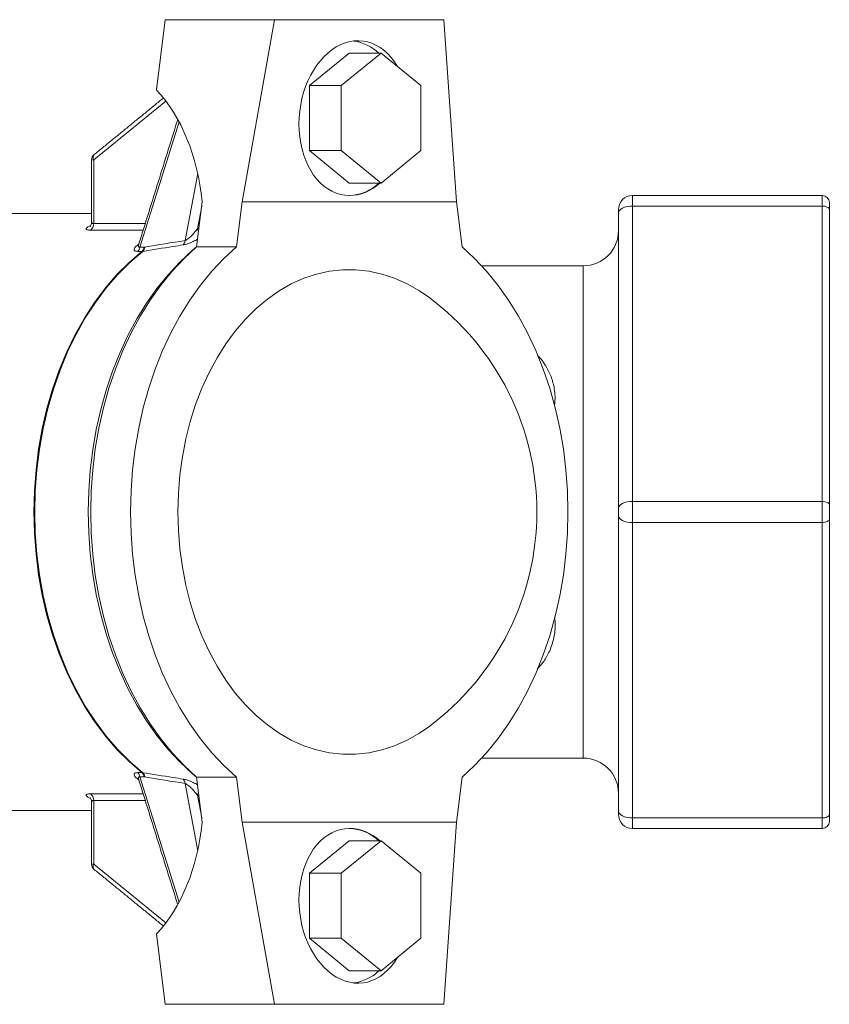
# Model space of a CAD drawing. Header units: millimetres. Extents: x 414 to 925, y 395 to 810.
# Tile 2 of 4: x 500 to 616, y 395 to 535. Entities that reach past the tile are written whole.
import ezdxf

# ---------------------------------------------------------------- set-up
doc = ezdxf.new("R2010")
doc.units = ezdxf.units.MM

msp = doc.modelspace()

# ---------------------------------------------------------------- linework, layer by layer
at = {"color": 7, "linetype": 'Continuous', "lineweight": 15}
for p, q in [((519.88, 525.05), (521.12, 535.05)), ((521.12, 535.05), (536.68, 535.05)), ((536.68, 535.05), (532.04, 509.16)), ((560.72, 535.05), (536.68, 535.05)), ((560.72, 535.05), (562.53, 509.16)), ((547.29, 530.28), (541.63, 525.67)), ((551.81, 530.28), (546.15, 525.67)), ((551.81, 530.28), (547.29, 530.28)), ((557.47, 525.67), (551.81, 530.28)), ((546.15, 525.67), (541.63, 525.67)), ((541.63, 525.67), (541.63, 516.43)), ((546.15, 525.67), (546.15, 516.43)), ((557.47, 516.43), (557.47, 525.67)), ((521.2, 523.48), (510.94, 515.1)), ((523.08, 520.54), (517.51, 502.72)), ((546.15, 516.43), (541.63, 516.43)), ((541.63, 516.43), (547.29, 511.81)), ((546.15, 516.43), (551.81, 511.81)), ((551.81, 511.81), (557.47, 516.43)), ((510.94, 515.1), (510.65, 515.1)), ((510.94, 515.1), (510.94, 506.05)), ((523.95, 503.64), (525.74, 513.2)), ((551.81, 511.81), (547.29, 511.81)), ((587.57, 508.55), (587.57, 510.05)), ((587.57, 510.05), (614.57, 510.05)), ((614.57, 508.55), (614.57, 510.05)), ((526.38, 509.16), (525.58, 502.74)), ((526.3, 508.55), (525.7, 505.32)), ((532.04, 509.16), (531.24, 502.74)), ((562.53, 509.16), (532.04, 509.16)), ((563.33, 502.74), (562.53, 509.16)), ((587.57, 466.55), (587.57, 508.55)), ((587.57, 508.55), (614.57, 508.55)), ((614.57, 466.55), (614.57, 508.55)), ((615.57, 509.05), (615.57, 508.05)), ((585.57, 508.05), (585.57, 507.55)), ((585.57, 507.55), (585.57, 465.55)), ((615.57, 508.05), (615.57, 466.05)), ((510.94, 506.05), (518.27, 506.05)), ((525.7, 505.32), (525.92, 505.46)), ((517.98, 505.11), (510.47, 505.11)), ((517.51, 502.72), (518.14, 502.72)), ((525.58, 502.74), (531.24, 502.74)), ((517.8, 502.1), (517.18, 502.1)), ((580.57, 430.05), (580.57, 500.05)), ((587.57, 466.55), (614.57, 466.55)), ((587.57, 466.55), (587.57, 463.55)), ((614.57, 463.55), (614.57, 466.55)), ((585.57, 464.55), (585.57, 465.55)), ((615.57, 466.05), (615.57, 464.05)), ((585.57, 422.55), (585.57, 464.55)), ((587.57, 463.55), (614.57, 463.55)), ((587.57, 463.55), (587.57, 421.55)), ((614.57, 463.55), (614.57, 421.55)), ((615.57, 422.05), (615.57, 464.05)), ((517.8, 427.99), (517.18, 427.99)), ((517.51, 427.38), (518.14, 427.38)), ((523.08, 409.55), (517.51, 427.38)), ((525.58, 427.35), (531.24, 427.35)), ((525.58, 427.35), (526.38, 420.94)), ((531.24, 427.35), (532.04, 420.94)), ((562.53, 420.94), (563.33, 427.35)), ((523.95, 426.45), (525.74, 416.89)), ((517.98, 424.98), (510.47, 424.98)), ((526.3, 421.55), (525.7, 424.78)), ((525.7, 424.78), (525.92, 424.63)), ((510.94, 414.99), (510.94, 424.04)), ((510.94, 424.04), (518.27, 424.04)), ((585.57, 422.05), (585.57, 422.55)), ((587.57, 421.55), (614.57, 421.55)), ((587.57, 421.55), (587.57, 420.05)), ((614.57, 421.55), (614.57, 420.05)), ((615.57, 421.05), (615.57, 422.05)), ((532.04, 420.94), (562.53, 420.94)), ((532.04, 420.94), (536.68, 395.05)), ((562.53, 420.94), (560.72, 395.05)), ((587.57, 420.05), (614.57, 420.05)), ((547.29, 418.28), (541.63, 413.67)), ((551.81, 418.28), (546.15, 413.67)), ((551.81, 418.28), (547.29, 418.28)), ((557.47, 413.67), (551.81, 418.28)), ((510.94, 414.99), (510.65, 414.99)), ((521.2, 406.62), (510.94, 414.99)), ((546.15, 413.67), (541.63, 413.67)), ((541.63, 413.67), (541.63, 404.43)), ((546.15, 413.67), (546.15, 404.43)), ((557.47, 404.43), (557.47, 413.67)), ((521.12, 395.05), (519.88, 405.05)), ((546.15, 404.43), (541.63, 404.43)), ((541.63, 404.43), (547.29, 399.81)), ((546.15, 404.43), (551.81, 399.81)), ((551.81, 399.81), (557.47, 404.43)), ((551.81, 399.81), (547.29, 399.81)), ((521.12, 395.05), (536.68, 395.05)), ((536.68, 395.05), (560.72, 395.05))]:
    msp.add_line(p, q, dxfattribs=at)
at = {"color": 7, "linetype": 'Continuous', "lineweight": 15, "flags": 128}
for points in [[(587.57, 508.55), (587.18, 508.53), (586.8, 508.47), (586.46, 508.38), (586.15, 508.25), (585.9, 508.1), (585.72, 507.93), (585.6, 507.74), (585.57, 507.55)], [(614.57, 508.55), (614.76, 508.54), (614.95, 508.51), (615.12, 508.46), (615.27, 508.4), (615.4, 508.33), (615.49, 508.24), (615.55, 508.15), (615.57, 508.05)], [(525.86, 504.98), (525.77, 505.13), (525.7, 505.32)], [(525.58, 427.34), (524.94, 427.88), (523.18, 429.51), (521.51, 431.3), (519.93, 433.26), (518.44, 435.36), (517.06, 437.59), (515.79, 439.96), (514.64, 442.44), (513.61, 445.03), (512.71, 447.72), (511.94, 450.48), (511.3, 453.31), (510.81, 456.2), (510.45, 459.12), (510.23, 462.08), (510.16, 465.05), (510.23, 468.02), (510.45, 470.97), (510.81, 473.9), (511.3, 476.78), (511.94, 479.61), (512.71, 482.38), (513.61, 485.06), (514.64, 487.65), (515.79, 490.13), (517.06, 492.5), (518.44, 494.74), (519.93, 496.84), (521.51, 498.79), (523.18, 500.58), (524.94, 502.21), (525.58, 502.75)], [(525.58, 427.35), (523.79, 429), (522.09, 430.81), (520.47, 432.78), (518.96, 434.91), (517.55, 437.18), (516.26, 439.58), (515.08, 442.1), (514.03, 444.72), (513.11, 447.45), (512.33, 450.25), (511.68, 453.13), (511.17, 456.06), (510.81, 459.03), (510.59, 462.03), (510.52, 465.05), (510.59, 468.06), (510.81, 471.06), (511.17, 474.04), (511.68, 476.97), (512.33, 479.84), (513.11, 482.65), (514.03, 485.37), (515.08, 488), (516.26, 490.52), (517.55, 492.91), (518.96, 495.18), (520.47, 497.31), (522.09, 499.28), (523.79, 501.1), (525.58, 502.74)], [(531.24, 427.35), (529.45, 429), (527.74, 430.81), (526.13, 432.78), (524.62, 434.91), (523.21, 437.18), (521.92, 439.58), (520.74, 442.1), (519.69, 444.72), (518.77, 447.45), (517.99, 450.25), (517.34, 453.13), (516.83, 456.06), (516.47, 459.03), (516.25, 462.03), (516.17, 465.05), (516.25, 468.06), (516.47, 471.06), (516.83, 474.04), (517.34, 476.97), (517.99, 479.84), (518.77, 482.65), (519.69, 485.37), (520.74, 488), (521.92, 490.52), (523.21, 492.91), (524.62, 495.18), (526.13, 497.31), (527.74, 499.28), (529.45, 501.1), (531.24, 502.74)], [(563.33, 502.74), (565.12, 501.1), (566.83, 499.28), (568.44, 497.31), (569.96, 495.18), (571.36, 492.91), (572.66, 490.52), (573.83, 488), (574.88, 485.37), (575.8, 482.65), (576.59, 479.84), (577.24, 476.97), (577.74, 474.04), (578.11, 471.06), (578.33, 468.06), (578.4, 465.05), (578.33, 462.03), (578.11, 459.03), (577.74, 456.06), (577.24, 453.13), (576.59, 450.25), (575.8, 447.45), (574.88, 444.72), (573.83, 442.1), (572.66, 439.58), (571.36, 437.18), (569.96, 434.91), (568.44, 432.78), (566.83, 430.81), (565.12, 429), (563.33, 427.35)], [(517.8, 427.99), (515.99, 429.55), (514.25, 431.28), (512.61, 433.19), (511.07, 435.25), (509.63, 437.46), (508.31, 439.81), (507.11, 442.29), (506.04, 444.88), (505.1, 447.57), (504.29, 450.35), (503.63, 453.2), (503.11, 456.11), (502.74, 459.06), (502.51, 462.05), (502.44, 465.05), (502.51, 468.05), (502.74, 471.03), (503.11, 473.99), (503.63, 476.9), (504.29, 479.75), (505.1, 482.53), (506.04, 485.22), (507.11, 487.81), (508.31, 490.28), (509.63, 492.63), (511.07, 494.84), (512.61, 496.91), (514.25, 498.81), (515.99, 500.54), (517.8, 502.1)], [(517.92, 502.11), (516.11, 500.55), (514.37, 498.82), (512.73, 496.91), (511.19, 494.85), (509.75, 492.64), (508.43, 490.29), (507.23, 487.81), (506.16, 485.22), (505.22, 482.53), (504.41, 479.75), (503.75, 476.9), (503.23, 473.99), (502.85, 471.03), (502.63, 468.05), (502.55, 465.05), (502.63, 462.05), (502.85, 459.06), (503.23, 456.1), (503.75, 453.19), (504.41, 450.34), (505.22, 447.56), (506.16, 444.87), (507.23, 442.28), (508.43, 439.81), (509.75, 437.46), (511.19, 435.24), (512.73, 433.18), (514.37, 431.28), (516.11, 429.54), (517.92, 427.98)], [(558.6, 434.52), (557.26, 433.6), (555.52, 432.61), (553.74, 431.81), (551.93, 431.21), (550.08, 430.81), (548.22, 430.6), (546.35, 430.6), (544.49, 430.81), (542.65, 431.21), (540.83, 431.81), (539.05, 432.61), (537.32, 433.6), (535.64, 434.77), (534.04, 436.12), (532.51, 437.63), (531.07, 439.31), (529.73, 441.15), (528.48, 443.12), (527.35, 445.22), (526.34, 447.43), (525.44, 449.75), (524.68, 452.16), (524.05, 454.65), (523.56, 457.19), (523.2, 459.79), (522.99, 462.41), (522.91, 465.05), (522.99, 467.69), (523.2, 470.31), (523.56, 472.9), (524.05, 475.45), (524.68, 477.93), (525.44, 480.34), (526.34, 482.66), (527.35, 484.88), (528.48, 486.98), (529.73, 488.95), (531.07, 490.78), (532.51, 492.46), (534.04, 493.98), (535.64, 495.33), (537.32, 496.5), (539.05, 497.49), (540.83, 498.28), (542.65, 498.88), (544.49, 499.29), (546.35, 499.49), (548.22, 499.49), (550.08, 499.29), (551.93, 498.88), (553.74, 498.28), (555.52, 497.49), (557.26, 496.5), (558.6, 495.58)], [(587.57, 466.55), (587.18, 466.53), (586.8, 466.47), (586.46, 466.38), (586.15, 466.25), (585.9, 466.1), (585.72, 465.93), (585.6, 465.74), (585.57, 465.55)], [(614.57, 466.55), (614.76, 466.54), (614.95, 466.51), (615.12, 466.46), (615.27, 466.4), (615.4, 466.33), (615.49, 466.24), (615.55, 466.15), (615.57, 466.05)], [(587.57, 463.55), (587.18, 463.56), (586.8, 463.62), (586.46, 463.71), (586.15, 463.84), (585.9, 463.99), (585.72, 464.16), (585.6, 464.35), (585.57, 464.55)], [(614.57, 463.55), (614.76, 463.55), (614.95, 463.58), (615.12, 463.63), (615.27, 463.69), (615.4, 463.77), (615.49, 463.85), (615.55, 463.95), (615.57, 464.05)], [(525.86, 425.12), (525.77, 424.96), (525.7, 424.78)], [(587.57, 421.55), (587.18, 421.56), (586.8, 421.62), (586.46, 421.71), (586.15, 421.84), (585.9, 421.99), (585.72, 422.16), (585.6, 422.35), (585.57, 422.55)], [(614.57, 421.55), (614.76, 421.55), (614.95, 421.58), (615.12, 421.63), (615.27, 421.69), (615.4, 421.77), (615.49, 421.85), (615.55, 421.95), (615.57, 422.05)]]:
    msp.add_lwpolyline(points, dxfattribs=at)
at = {"color": 7, "linetype": 'Continuous', "lineweight": 15}
for centre, radius, start, end in [((547.05, 525.6), 6.47, 46.3869, 82.3436), ((511.65, 515.1), 1, 129.2315, 180), ((511.51, 515.44), 0.662, 138.4775, 210.5128), ((547.14, 516.35), 6.3, 271.3659, 313.9392), ((587.57, 508.05), 2, 90, 180), ((614.57, 509.05), 1, 0, 90), ((509.91, 505.98), 1.04, 302.8127, 3.9542), ((580.57, 505.05), 5, 270, 0), ((516.51, 502.87), 1.02, 311.0963, 351.3816), ((517.13, 502.87), 1.02, 311.0969, 351.381), ((517.28, 502.77), 0.922, 314.1961, 357.0181), ((523.03, 503.69), 0.916, 313.2373, 357.0603), ((535.97, 465.05), 38, 306.5453, 53.4547), ((580.57, 425.05), 5, 0, 90), ((516.51, 427.22), 1.02, 8.6184, 48.9037), ((517.13, 427.22), 1.02, 8.619, 48.9031), ((517.28, 427.32), 0.922, 2.9819, 45.8039), ((523.03, 426.4), 0.916, 2.9397, 46.7627), ((509.91, 424.11), 1.04, 356.0458, 57.1873), ((587.57, 422.05), 2, 180, 270), ((547.16, 413.81), 6.24, 45.8304, 88.8645), ((614.57, 421.05), 1, 270, 0), ((511.65, 414.99), 1, 180, 230.7685), ((511.51, 414.66), 0.662, 149.4872, 221.5225), ((547.05, 404.49), 6.47, 277.6564, 313.6131)]:
    msp.add_arc(centre, radius, start, end, dxfattribs=at)
for centre, major_axis, ratio, start_param, end_param in [((547.94, 521.05), (1.19, 10.97), 0.702936, 5.520239, 9.500976), ((505.03, 500.05), (7.17, 29.59), 0.686374, 5.185727, 5.862274), ((547.94, 521.05), (1.19, 10.97), 0.702936, 3.217791, 3.791705), ((505.03, 430.05), (-7.17, 29.59), 0.686374, 3.562504, 4.239051), ((547.94, 409.05), (-1.19, 10.97), 0.702936, 6.206987, 10.187724), ((547.94, 409.05), (-1.19, 10.97), 0.702936, 5.633073, 6.206987)]:
    msp.add_ellipse(centre, major_axis=major_axis, ratio=ratio, start_param=start_param, end_param=end_param, dxfattribs=at)
for points, degree in [([(520.86, 523.91), (511.02, 515.87)], 1), ([(522.9, 520.87), (517.33, 503.05)], 1), ([(510.65, 515.1), (510.65, 506.26)], 1), ([(510.65, 507.51), (480.08, 507.51)], 1), ([(518.14, 502.72), (518.16, 502.72), (518.18, 502.72), (518.2, 502.72)], 3), ([(518.2, 502.72), (520.12, 503.03), (522.03, 503.34), (523.95, 503.64)], 3), ([(517.92, 502.11), (517.88, 502.1), (517.84, 502.1), (517.8, 502.1)], 3), ([(580.57, 500.05), (566.14, 500.05)], 1), ([(566.14, 430.05), (580.57, 430.05)], 1), ([(517.33, 427.05), (522.9, 409.22)], 1), ([(517.92, 427.98), (517.88, 427.99), (517.84, 427.99), (517.8, 427.99)], 3), ([(518.14, 427.38), (518.16, 427.38), (518.18, 427.37), (518.2, 427.37)], 3), ([(518.2, 427.37), (520.12, 427.06), (522.03, 426.75), (523.95, 426.45)], 3), ([(510.65, 423.84), (510.65, 414.99)], 1), ([(480.08, 422.59), (510.65, 422.59)], 1), ([(511.02, 414.22), (520.86, 406.18)], 1)]:
    msp.add_open_spline(points, degree=degree, dxfattribs=at)
for points, knots in [([(510.44, 505.74), (510.34, 505.7), (510.26, 505.67), (510.12, 505.59), (510.06, 505.55), (509.97, 505.48), (509.93, 505.44), (509.88, 505.37), (509.87, 505.34), (509.87, 505.28), (509.89, 505.25), (509.94, 505.2), (509.98, 505.18), (510.13, 505.13), (510.28, 505.11), (510.47, 505.11)], [0, 0, 0, 0, 0.125, 0.125, 0.25, 0.25, 0.375, 0.375, 0.5, 0.5, 0.625, 0.625, 0.75, 0.75, 1, 1, 1, 1]), ([(510.63, 506.26), (510.63, 506.19), (510.64, 506.03), (510.54, 505.83), (510.45, 505.7), (510.41, 505.67), (510.41, 505.67), (510.41, 505.68)], [0, 0, 0, 0, 0.213019, 0.513733, 0.739483, 0.934369, 1, 1, 1, 1]), ([(510.94, 506.05), (510.88, 506.06), (510.75, 506.07), (510.66, 506.15), (510.66, 506.23), (510.66, 506.26)], [0, 0, 0, 0, 0.357572, 0.714074, 1, 1, 1, 1]), ([(523.95, 503.64), (524.03, 503.67), (524.11, 503.72), (524.29, 503.83), (524.38, 503.9), (524.62, 504.1), (524.78, 504.25), (525.07, 504.56), (525.21, 504.71), (525.47, 505.01), (525.59, 505.17), (525.7, 505.32)], [0, 0, 0, 0, 0.125, 0.125, 0.25, 0.25, 0.5, 0.5, 0.75, 0.75, 1, 1, 1, 1]), ([(517.18, 502.1), (517.06, 502.11), (516.84, 502.13), (516.68, 502.27), (516.7, 502.51), (516.91, 502.81), (517.22, 503.03), (517.36, 503.13)], [0, 0, 0, 0, 0.166609, 0.331738, 0.528117, 0.782858, 1, 1, 1, 1]), ([(517.33, 503.05), (517.32, 503.02), (517.3, 502.95), (517.29, 502.95), (517.29, 502.94)], [0, 0, 0, 0, 0.402363, 1, 1, 1, 1]), ([(517.34, 503.05), (517.32, 502.98), (517.29, 502.87), (517.31, 502.76), (517.39, 502.7), (517.47, 502.71), (517.51, 502.72)], [0, 0, 0, 0, 0.327252, 0.57832, 0.789312, 1, 1, 1, 1]), ([(523.66, 503.02), (523.18, 502.95), (522.69, 502.87), (522.21, 502.79), (520.78, 502.57), (519.35, 502.34), (517.92, 502.11)], [0, 0, 0, 0, 0.002, 0.002, 0.002, 0.007936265, 0.007936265, 0.007936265, 0.007936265]), ([(525.72, 503.82), (525.51, 503.71), (525.09, 503.5), (524.44, 503.23), (523.95, 503.08), (523.73, 503.04), (523.66, 503.02)], [0, 0, 0, 0, 0.310672, 0.625939, 0.876913, 1, 1, 1, 1]), ([(574.04, 487.33), (574.22, 487.15), (574.68, 486.7), (575.36, 485.69), (576.06, 484.3), (576.43, 482.82), (576.61, 481.44), (576.53, 480.65), (576.49, 480.21)], [0, 0, 0, 0, 0.098814, 0.248269, 0.47511, 0.708609, 0.837877, 1, 1, 1, 1]), ([(576.5, 450.08), (576.54, 449.68), (576.63, 448.61), (576.39, 446.91), (575.78, 445.15), (574.96, 443.73), (574.29, 443.01), (574.01, 442.72)], [0, 0, 0, 0, 0.144035, 0.382295, 0.628847, 0.847362, 1, 1, 1, 1]), ([(517.18, 427.99), (517.06, 427.98), (516.84, 427.97), (516.68, 427.82), (516.7, 427.59), (516.91, 427.28), (517.22, 427.06), (517.36, 426.96)], [0, 0, 0, 0, 0.166609, 0.331738, 0.528117, 0.782858, 1, 1, 1, 1]), ([(517.3, 427.14), (517.29, 427.14), (517.29, 427.15), (517.32, 427.11), (517.33, 427.06), (517.33, 427.05)], [0, 0, 0, 0, 0.328778, 0.968479, 1, 1, 1, 1]), ([(517.34, 427.05), (517.32, 427.11), (517.29, 427.22), (517.31, 427.33), (517.39, 427.39), (517.47, 427.38), (517.51, 427.38)], [0, 0, 0, 0, 0.31985, 0.57368, 0.786994, 1, 1, 1, 1]), ([(523.66, 427.07), (523.18, 427.15), (522.69, 427.22), (522.21, 427.3), (520.78, 427.53), (519.35, 427.75), (517.92, 427.98)], [0, 0, 0, 0, 0.002, 0.002, 0.002, 0.007936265, 0.007936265, 0.007936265, 0.007936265]), ([(525.72, 426.27), (525.51, 426.38), (525.09, 426.6), (524.44, 426.86), (523.95, 427.01), (523.73, 427.06), (523.66, 427.07)], [0, 0, 0, 0, 0.310672, 0.625939, 0.876913, 1, 1, 1, 1]), ([(523.95, 426.45), (524.03, 426.42), (524.11, 426.38), (524.29, 426.26), (524.38, 426.2), (524.62, 425.99), (524.78, 425.84), (525.07, 425.54), (525.21, 425.38), (525.47, 425.08), (525.59, 424.93), (525.7, 424.78)], [0, 0, 0, 0, 0.125, 0.125, 0.25, 0.25, 0.5, 0.5, 0.75, 0.75, 1, 1, 1, 1]), ([(510.44, 424.35), (510.34, 424.39), (510.26, 424.43), (510.12, 424.5), (510.06, 424.54), (509.97, 424.62), (509.93, 424.65), (509.88, 424.72), (509.87, 424.76), (509.87, 424.82), (509.89, 424.84), (509.94, 424.89), (509.98, 424.91), (510.13, 424.97), (510.28, 424.98), (510.47, 424.98)], [0, 0, 0, 0, 0.125, 0.125, 0.25, 0.25, 0.375, 0.375, 0.5, 0.5, 0.625, 0.625, 0.75, 0.75, 1, 1, 1, 1]), ([(510.42, 424.42), (510.42, 424.42), (510.42, 424.42), (510.49, 424.34), (510.62, 424.14), (510.64, 423.95), (510.65, 423.84)], [0, 0, 0, 0, 0.157538, 0.366674, 0.653528, 1, 1, 1, 1]), ([(510.94, 424.04), (510.88, 424.03), (510.75, 424.02), (510.66, 423.94), (510.66, 423.87), (510.66, 423.84)], [0, 0, 0, 0, 0.359813, 0.718549, 1, 1, 1, 1])]:
    msp.add_open_spline(points, degree=3, knots=knots, dxfattribs=at)

doc.saveas('drawing.dxf')
